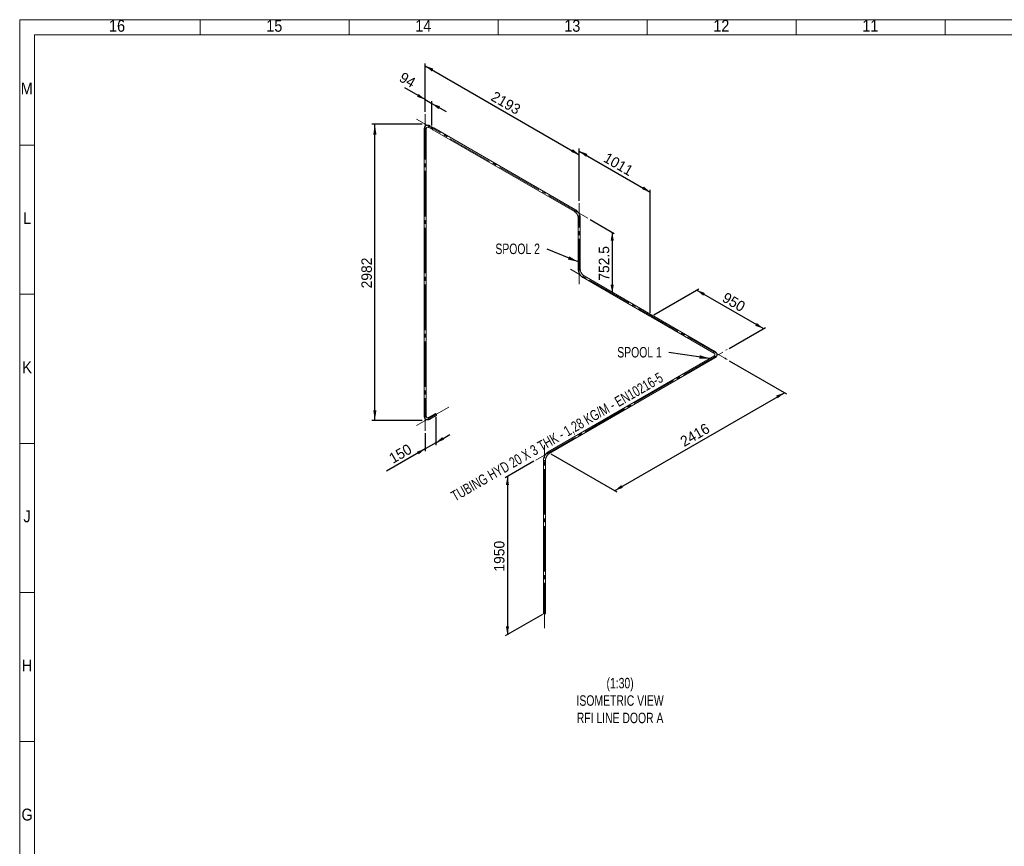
# Paper-space layout 'Hoja3' of a CAD drawing. Header units: millimetres. Extents: x 450 to 25135, y 150 to 17673.
# Tile 4 of 21: x 450 to 10361, y 9357 to 17673. Entities that reach past the tile are written whole.
import ezdxf

# ---------------------------------------------------------------- set-up
doc = ezdxf.new("R2010")
doc.units = ezdxf.units.MM
doc.header["$PDSIZE"] = -1
doc.linetypes.add('SLD-Centrada-trazos-largos', pattern=[19.05, 15.24, -1.27, 1.27, -1.27])
doc.linetypes.add('SLD-Continua', pattern=[0])
doc.layers.add('COTAS', color=1, linetype='SLD-Continua')
doc.styles.add('SLDTEXTSTYLE3', font='GOTHIC.TTF', dxfattribs={"width": 0.913})
doc.styles.add('SLDTEXTSTYLE6', font='ARIALN.TTF', dxfattribs={"width": 0.87})
doc.styles.add('SLDTEXTSTYLE8', font='ARIAL.TTF', dxfattribs={"width": 0.948})
doc.styles.get("Standard").update_dxf_attribs({"font": 'ARIALN.TTF'})
doc.dimstyles.new('SLDDIMSTYLE2', dxfattribs={"dimtxt": 105, "dimasz": 105, "dimexe": 0, "dimexo": 0.0625, "dimgap": 26.25, "dimtad": 1, "dimlfac": 0.857143, "dimrnd": 1e-09, "dimzin": 12, "dimdsep": 46, "dimtxsty": 'SLDTEXTSTYLE8', "dimsah": 1, "dimcen": 0.09, "dimadec": 0, "dimazin": 3, "dimtfac": 1, "dimtmove": 0, "dimatfit": 0, "dimfxl": 1, "dimfrac": 2, "dimtolj": 1, "dimtzin": 12, "dimarcsym": 0})
doc.dimstyles.new('SLDDIMSTYLE3', dxfattribs={"dimtxt": 105, "dimasz": 105, "dimexe": 0, "dimexo": 0.0625, "dimgap": 26.25, "dimtad": 1, "dimlfac": 0.857143, "dimrnd": 1e-09, "dimzin": 12, "dimdsep": 46, "dimtxsty": 'SLDTEXTSTYLE8', "dimsah": 1, "dimcen": 0.09, "dimadec": 0, "dimazin": 3, "dimtfac": 1, "dimtofl": 0, "dimtmove": 0, "dimatfit": 3, "dimfxl": 1, "dimfrac": 2, "dimtolj": 1, "dimtzin": 12, "dimarcsym": 0})
doc.dimstyles.new('SLDDIMSTYLE4', dxfattribs={"dimtxt": 0.18, "dimasz": 105, "dimexe": 0, "dimexo": 0.0625, "dimgap": 0, "dimtad": 0, "dimtih": 1, "dimtoh": 1, "dimdec": 0, "dimrnd": 1e-09, "dimzin": 0, "dimdsep": 46, "dimtxsty": 'Standard', "dimsah": 1, "dimcen": 0.09, "dimadec": 0, "dimazin": 0, "dimtfac": 105, "dimtdec": 0, "dimtofl": 0, "dimtmove": 0, "dimatfit": 3, "dimfxl": 1, "dimfrac": 2, "dimtolj": 1, "dimtzin": 0, "dimarcsym": 0})
doc.dimstyles.new('SLDDIMSTYLE5', dxfattribs={"dimtxt": 105, "dimasz": 105, "dimexe": 0, "dimexo": 0.0625, "dimgap": 26.25, "dimtad": 1, "dimdec": 0, "dimlfac": 0.857143, "dimrnd": 1e-09, "dimzin": 12, "dimdsep": 46, "dimtxsty": 'SLDTEXTSTYLE8', "dimsah": 1, "dimcen": 0.09, "dimadec": 0, "dimazin": 3, "dimtfac": 1, "dimtdec": 0, "dimtofl": 0, "dimtmove": 0, "dimatfit": 3, "dimfxl": 1, "dimfrac": 2, "dimtolj": 1, "dimtzin": 12, "dimarcsym": 0})

# ---------------------------------------------------------------- blocks, each defined once
blk = doc.blocks.new('_D_44')
at = {"layer": 'COTAS', "ltscale": 30}
for p, q in [((4502.3, 16621.3), (3995, 16621.3)), ((4025, 13638.8), (4025, 16621.3)), ((4502.3, 13638.8), (3995, 13638.8))]:
    blk.add_line(p, q, dxfattribs=at)
for points in [[(4025, 16621.3), (4008.9, 16516.3), (4041.2, 16516.3)], [(4025, 13638.8), (4041.2, 13743.8), (4008.9, 13743.8)]]:
    blk.add_solid(points, dxfattribs=at)
at = {"layer": 'COTAS', "ltscale": 30, "insert": (3889.7, 14969.6), "char_height": 105, "attachment_point": 1, "rotation": 90, "style": 'SLDTEXTSTYLE8'}
blk.add_mtext('2982', dxfattribs=at)
blk = doc.blocks.new('_D_45')
at = {"layer": 'COTAS', "ltscale": 30}
for p, q in [((4532.3, 16746.8), (4532.3, 17233.2)), ((4532.3, 17208.7), (6083, 16313.5)), ((6083, 15851.6), (6083, 16338))]:
    blk.add_line(p, q, dxfattribs=at)
for points in [[(4532.3, 17208.7), (4598.5, 17151.9), (4614.6, 17179.8)], [(6083, 16313.5), (6016.8, 16370.4), (6000.7, 16342.4)]]:
    blk.add_solid(points, dxfattribs=at)
at = {"layer": 'COTAS', "ltscale": 30, "insert": (5236.4, 16958.5), "char_height": 105, "attachment_point": 1, "rotation": 330.00269, "style": 'SLDTEXTSTYLE8'}
blk.add_mtext('2193', dxfattribs=at)
blk = doc.blocks.new('_D_46')
at = {"layer": 'COTAS', "ltscale": 30}
for p, q in [((6191.7, 15663.3), (6435.7, 15522.5)), ((6414.4, 15534.7), (6414.4, 14920.3))]:
    blk.add_line(p, q, dxfattribs=at)
for points in [[(6414.4, 15534.7), (6398.3, 15449), (6430.6, 15449)], [(6414.4, 14920.3), (6430.6, 15006), (6398.3, 15006)]]:
    blk.add_solid(points, dxfattribs=at)
at = {"layer": 'COTAS', "ltscale": 30, "insert": (6279.1, 15047), "char_height": 105, "attachment_point": 1, "rotation": 90, "style": 'SLDTEXTSTYLE8'}
blk.add_mtext('752.5', dxfattribs=at)
blk = doc.blocks.new('_D_47')
at = {"layer": 'COTAS', "ltscale": 30}
for p, q in [((6083, 15851.6), (6083, 16375.1)), ((6083, 16350.6), (6797.9, 15937.9)), ((6797.9, 14723.4), (6797.9, 15962.4))]:
    blk.add_line(p, q, dxfattribs=at)
for points in [[(6083, 16350.6), (6149.2, 16293.8), (6165.3, 16321.8)], [(6797.9, 15937.9), (6731.7, 15994.8), (6715.6, 15966.8)]]:
    blk.add_solid(points, dxfattribs=at)
at = {"layer": 'COTAS', "ltscale": 30, "insert": (6369.2, 16341.7), "char_height": 105, "attachment_point": 1, "rotation": 330.00269, "style": 'SLDTEXTSTYLE8'}
blk.add_mtext('1011', dxfattribs=at)
blk = doc.blocks.new('_D_48')
at = {"layer": 'COTAS', "ltscale": 30}
for p, q in [((6833.2, 14703), (7286.1, 14964.4)), ((7264.9, 14952.2), (7936.6, 14564.4)), ((7592.5, 14365.7), (7957.8, 14576.6))]:
    blk.add_line(p, q, dxfattribs=at)
for points in [[(7264.9, 14952.2), (7331, 14895.3), (7347.2, 14923.3)], [(7936.6, 14564.4), (7870.5, 14621.3), (7854.3, 14593.3)]]:
    blk.add_solid(points, dxfattribs=at)
at = {"layer": 'COTAS', "ltscale": 30, "insert": (7564.2, 14935.7), "char_height": 105, "attachment_point": 1, "rotation": 330.00269, "style": 'SLDTEXTSTYLE8'}
blk.add_mtext('950', dxfattribs=at)
blk = doc.blocks.new('_D_49')
at = {"layer": 'COTAS', "ltscale": 30}
for p, q in [((5624.3, 13229.5), (5338.5, 13064.5)), ((5359.7, 13076.8), (5359.7, 11484.5)), ((5711.8, 11687.8), (5338.5, 11472.3))]:
    blk.add_line(p, q, dxfattribs=at)
for points in [[(5359.7, 13076.8), (5343.6, 12991), (5375.9, 12991)], [(5359.7, 11484.5), (5375.9, 11570.3), (5343.6, 11570.3)]]:
    blk.add_solid(points, dxfattribs=at)
at = {"layer": 'COTAS', "ltscale": 30, "insert": (5224.4, 12120.2), "char_height": 105, "attachment_point": 1, "rotation": 90, "style": 'SLDTEXTSTYLE8'}
blk.add_mtext('1950', dxfattribs=at)
blk = doc.blocks.new('_D_50')
at = {"layer": 'COTAS', "ltscale": 30}
for p, q in [((4532.3, 16868.2), (4325.8, 16987.4)), ((4532.3, 16746.8), (4532.3, 16892.7)), ((4532.3, 16868.2), (4598.8, 16829.8)), ((4598.8, 16607.4), (4598.8, 16854.3)), ((4598.8, 16829.8), (4741.6, 16747.4))]:
    blk.add_line(p, q, dxfattribs=at)
for points in [[(4532.3, 16868.2), (4466.1, 16925), (4450, 16897.1)], [(4598.8, 16829.8), (4664.9, 16773), (4681.1, 16801)]]:
    blk.add_solid(points, dxfattribs=at)
at = {"layer": 'COTAS', "ltscale": 30, "insert": (4312.9, 17151.1), "char_height": 105, "attachment_point": 1, "rotation": 330.00269, "style": 'SLDTEXTSTYLE8'}
blk.add_mtext('94', dxfattribs=at)
blk = doc.blocks.new('_D_51')
at = {"layer": 'COTAS', "ltscale": 30}
for p, q in [((4638.4, 13675.6), (4638.4, 13392.7)), ((4532.3, 13513.3), (4532.3, 13331.5)), ((4638.4, 13417.2), (4781.2, 13499.6)), ((4638.4, 13417.2), (4532.3, 13356)), ((4532.3, 13356), (4141.8, 13130.5))]:
    blk.add_line(p, q, dxfattribs=at)
for points in [[(4638.4, 13417.2), (4720.7, 13446.1), (4704.5, 13474)], [(4532.3, 13356), (4450, 13327.1), (4466.1, 13299.1)]]:
    blk.add_solid(points, dxfattribs=at)
at = {"layer": 'COTAS', "ltscale": 30, "insert": (4154.7, 13294.3), "char_height": 105, "attachment_point": 1, "rotation": 29.99731, "style": 'SLDTEXTSTYLE8'}
blk.add_mtext('150', dxfattribs=at)
blk = doc.blocks.new('_D_52')
at = {"layer": 'COTAS', "ltscale": 30}
for p, q in [((7592.5, 14240.2), (8168.4, 13907.8)), ((6438.8, 12933.8), (8147.2, 13920)), ((5796.6, 13304.5), (6460, 12921.5))]:
    blk.add_line(p, q, dxfattribs=at)
for points in [[(8147.2, 13920), (8064.9, 13891.1), (8081, 13863.1)], [(6438.8, 12933.8), (6521.1, 12962.6), (6505, 12990.6)]]:
    blk.add_solid(points, dxfattribs=at)
at = {"layer": 'COTAS', "ltscale": 30, "insert": (7086.4, 13463.9), "char_height": 105, "attachment_point": 1, "rotation": 29.99731, "style": 'SLDTEXTSTYLE8'}
blk.add_mtext('2416', dxfattribs=at)
blk = doc.blocks.new('SW_NOTE_0_50')
at = {"layer": 'COTAS', "color": 0, "ltscale": 30, "insert": (-519.7, 55.7), "char_height": 105, "attachment_point": 1, "style": 'SLDTEXTSTYLE6'}
blk.add_mtext('SPOOL 2', dxfattribs=at)
blk = doc.blocks.new('SW_NOTE_0_51')
at = {"layer": 'COTAS', "color": 0, "ltscale": 30, "insert": (-518.1, 55), "char_height": 105, "attachment_point": 1, "style": 'SLDTEXTSTYLE6'}
blk.add_mtext('SPOOL 1', dxfattribs=at)

psp = doc.layouts.new('Hoja3')

# ---------------------------------------------------------------- linework, layer by layer
at = {"color": 7, "linetype": 'SLD-Continua', "lineweight": 18, "ltscale": 30}
for p, q in [((450, 150), (450, 17670)), ((450, 17670), (25080, 17670)), ((2265, 17520), (2265, 17670)), ((3765, 17520), (3765, 17670)), ((5265, 17520), (5265, 17670)), ((6765, 17520), (6765, 17670)), ((8265, 17520), (8265, 17670)), ((9765, 17520), (9765, 17670)), ((600, 300), (600, 17520)), ((600, 17520), (24930, 17520)), ((4522.311, 16572.27), (4522.311, 13687.84)), ((4542.311, 13687.84), (4542.311, 16572.27)), ((4569.738, 16588.11), (4593.78, 16574.231)), ((4603.779, 16591.552), (4579.737, 16605.431)), ((4607.922, 16566.067), (6035.57, 15741.903)), ((6045.57, 15759.224), (4617.921, 16583.388)), ((600, 16410), (450, 16410)), ((6072.996, 15677.079), (6072.996, 15160.617)), ((6092.996, 15160.617), (6092.996, 15677.079)), ((6120.423, 15078.472), (6792.882, 14690.27)), ((6802.881, 14707.591), (6130.422, 15095.793)), ((600, 14910), (450, 14910)), ((6807.024, 14682.106), (7436.349, 14318.804)), ((7446.348, 14336.125), (6817.023, 14699.427)), ((7436.349, 14287.14), (5770.405, 13325.412)), ((5780.405, 13308.091), (7446.348, 14269.819)), ((4633.378, 13708.739), (4569.738, 13672)), ((4579.737, 13654.679), (4643.377, 13691.418)), ((600, 13410), (450, 13410)), ((5722.979, 13243.267), (5722.979, 11700.004)), ((5742.979, 11700.004), (5742.979, 13243.267)), ((600, 11910), (450, 11910)), ((600, 10410), (450, 10410))]:
    psp.add_line(p, q, dxfattribs=at)
at = {"color": 7, "linetype": 'SLD-Continua', "lineweight": 18, "ltscale": 30, "flags": 128}
for points in [[(4579.737, 16605.431), (4577.824, 16606.493), (4574.229, 16608.262), (4570.608, 16609.744), (4566.983, 16610.924), (4563.378, 16611.789), (4559.818, 16612.331), (4556.33, 16612.547), (4552.939, 16612.439), (4549.666, 16612.014), (4546.531, 16611.282), (4543.547, 16610.255), (4540.726, 16608.946), (4538.076, 16607.367), (4535.606, 16605.529), (4533.326, 16603.444), (4531.24, 16601.12), (4529.353, 16598.563), (4527.673, 16595.778), (4526.205, 16592.771), (4524.96, 16589.549), (4523.946, 16586.122), (4523.17, 16582.507), (4522.641, 16578.722), (4522.36, 16574.79), (4522.311, 16572.27)], [(4522.311, 16572.271), (4522.337, 16571.859), (4522.652, 16570.776), (4523.316, 16569.748), (4524.306, 16568.811), (4525.585, 16567.999), (4527.107, 16567.341), (4528.817, 16566.862), (4530.653, 16566.578), (4532.549, 16566.499), (4534.437, 16566.63), (4536.248, 16566.964), (4537.916, 16567.49), (4539.382, 16568.188)], [(4522.313, 16572.375), (4522.45, 16571.313), (4522.942, 16570.253), (4523.773, 16569.266), (4524.912, 16568.387), (4526.319, 16567.649), (4527.942, 16567.078), (4529.723, 16566.694), (4531.598, 16566.512), (4533.499, 16566.538), (4535.356, 16566.772), (4537.104, 16567.204), (4538.678, 16567.819), (4540.023, 16568.595), (4541.088, 16569.504), (4541.836, 16570.513), (4542.241, 16571.585), (4542.311, 16572.27)], [(4542.311, 16572.27), (4542.337, 16573.785), (4542.521, 16576.536), (4542.875, 16579.079), (4543.382, 16581.401), (4544.028, 16583.489), (4544.794, 16585.339), (4545.665, 16586.955), (4546.633, 16588.348), (4547.705, 16589.538), (4548.914, 16590.549), (4550.334, 16591.397), (4551.842, 16591.996), (4553.402, 16592.364), (4555.053, 16592.536), (4557.023, 16592.505), (4559.103, 16592.243), (4561.296, 16591.747), (4563.599, 16591.012), (4566.002, 16590.033), (4568.489, 16588.806), (4569.738, 16588.11)], [(4567.667, 16592.689), (4567.794, 16594.308), (4568.173, 16596.016), (4568.789, 16597.751), (4569.62, 16599.451), (4570.636, 16601.054), (4571.8, 16602.502), (4573.071, 16603.744), (4574.401, 16604.733), (4575.744, 16605.434), (4577.05, 16605.822), (4578.273, 16605.883), (4579.368, 16605.615), (4579.737, 16605.431)], [(4569.749, 16588.104), (4569.179, 16588.514), (4568.453, 16589.401), (4567.953, 16590.554), (4567.699, 16591.931), (4567.699, 16593.483), (4567.953, 16595.154), (4568.453, 16596.884), (4569.179, 16598.609), (4570.107, 16600.268), (4571.202, 16601.801), (4572.425, 16603.152), (4573.731, 16604.272), (4575.074, 16605.121), (4576.405, 16605.668), (4577.675, 16605.894), (4578.839, 16605.79), (4579.739, 16605.43)], [(4605.85, 16586.974), (4605.723, 16588.445), (4605.344, 16589.716), (4604.728, 16590.74), (4603.897, 16591.481), (4602.881, 16591.911), (4601.717, 16592.015), (4600.446, 16591.789), (4599.116, 16591.242), (4597.773, 16590.393), (4596.467, 16589.273), (4595.244, 16587.922), (4594.149, 16586.39), (4593.221, 16584.731), (4592.494, 16583.005), (4591.995, 16581.275), (4591.74, 16579.604), (4591.74, 16578.052), (4591.995, 16576.675), (4592.494, 16575.522), (4593.221, 16574.635), (4594.149, 16574.048), (4595.244, 16573.779), (4596.467, 16573.84), (4597.773, 16574.228), (4599.116, 16574.93), (4600.446, 16575.919), (4601.717, 16577.16), (4602.881, 16578.608), (4603.897, 16580.211), (4604.728, 16581.911), (4605.344, 16583.647), (4605.723, 16585.355), (4605.85, 16586.974)], [(4603.729, 16585.749), (4603.605, 16586.949), (4603.239, 16587.946), (4602.649, 16588.689), (4601.865, 16589.142), (4600.927, 16589.281), (4599.881, 16589.1), (4598.779, 16588.608), (4597.678, 16587.828), (4596.632, 16586.802), (4595.693, 16585.579), (4594.909, 16584.221), (4594.32, 16582.797), (4593.954, 16581.378), (4593.83, 16580.034), (4593.954, 16578.834), (4594.32, 16577.837), (4594.909, 16577.094), (4595.693, 16576.641), (4596.632, 16576.502), (4597.678, 16576.683), (4598.779, 16577.176), (4599.881, 16577.955), (4600.927, 16578.982), (4601.865, 16580.205), (4602.649, 16581.562), (4603.239, 16582.986), (4603.605, 16584.406), (4603.729, 16585.749)], [(4605.85, 16570.646), (4605.978, 16572.265), (4606.357, 16573.973), (4606.973, 16575.708), (4607.804, 16577.408), (4608.82, 16579.011), (4609.984, 16580.459), (4611.254, 16581.7), (4612.585, 16582.69), (4613.928, 16583.391), (4615.234, 16583.779), (4616.457, 16583.84), (4617.552, 16583.572), (4617.921, 16583.388)], [(6033.499, 15746.482), (6033.627, 15748.101), (6034.006, 15749.809), (6034.622, 15751.544), (6035.453, 15753.244), (6036.468, 15754.847), (6037.633, 15756.295), (6038.903, 15757.537), (6040.234, 15758.526), (6041.576, 15759.227), (6042.883, 15759.615), (6044.106, 15759.676), (6045.201, 15759.408), (6045.568, 15759.225)], [(6045.57, 15759.224), (6044.672, 15759.583), (6043.508, 15759.687), (6042.237, 15759.461), (6040.907, 15758.914), (6039.564, 15758.065), (6038.257, 15756.945), (6037.035, 15755.594), (6035.94, 15754.061), (6035.012, 15752.402), (6034.285, 15750.677), (6033.785, 15748.947), (6033.531, 15747.276), (6033.531, 15745.724), (6033.785, 15744.346), (6034.285, 15743.194), (6035.012, 15742.307), (6035.57, 15741.903)], [(6092.996, 15677.079), (6092.96, 15679.29), (6092.703, 15683.463), (6092.204, 15687.705), (6091.468, 15691.999), (6090.503, 15696.326), (6089.315, 15700.668), (6087.912, 15705.006), (6086.301, 15709.324), (6084.492, 15713.604), (6082.492, 15717.828), (6080.311, 15721.98), (6077.958, 15726.044), (6075.443, 15730.001), (6072.776, 15733.836), (6069.967, 15737.532), (6067.026, 15741.074), (6063.965, 15744.445), (6060.793, 15747.632), (6057.522, 15750.62), (6054.162, 15753.393), (6050.724, 15755.938), (6047.22, 15758.24), (6045.57, 15759.224)], [(6035.57, 15741.903), (6036.911, 15741.1), (6039.508, 15739.376), (6042.129, 15737.412), (6044.753, 15735.217), (6047.36, 15732.801), (6049.93, 15730.177), (6052.44, 15727.361), (6054.874, 15724.37), (6057.212, 15721.223), (6059.436, 15717.94), (6061.532, 15714.545), (6063.483, 15711.058), (6065.277, 15707.505), (6066.902, 15703.911), (6068.348, 15700.3), (6069.605, 15696.699), (6070.669, 15693.132), (6071.533, 15689.627), (6072.197, 15686.209), (6072.659, 15682.903), (6072.924, 15679.733), (6072.996, 15677.079)], [(6092.996, 15677.081), (6092.858, 15676.122), (6092.366, 15675.062), (6091.535, 15674.074), (6090.396, 15673.196), (6088.989, 15672.458), (6087.366, 15671.886), (6085.585, 15671.503), (6083.71, 15671.321), (6081.809, 15671.347), (6079.952, 15671.58), (6078.204, 15672.012), (6076.63, 15672.627), (6075.285, 15673.403), (6074.22, 15674.312), (6073.471, 15675.321), (6073.067, 15676.394), (6072.996, 15677.073)], [(6075.925, 15672.997), (6077.391, 15672.298), (6079.06, 15671.772), (6080.871, 15671.438), (6082.759, 15671.308), (6084.655, 15671.386), (6086.491, 15671.67), (6088.201, 15672.15), (6089.723, 15672.807), (6091.002, 15673.619), (6091.991, 15674.557), (6092.656, 15675.585), (6092.971, 15676.667), (6092.996, 15677.079)], [(6072.996, 15160.617), (6073.033, 15158.406), (6073.29, 15154.233), (6073.789, 15149.991), (6074.525, 15145.697), (6075.49, 15141.37), (6076.678, 15137.028), (6078.081, 15132.69), (6079.692, 15128.372), (6081.501, 15124.092), (6083.501, 15119.868), (6085.682, 15115.715), (6088.035, 15111.652), (6090.55, 15107.695), (6093.217, 15103.86), (6096.026, 15100.164), (6098.967, 15096.622), (6102.028, 15093.25), (6105.2, 15090.063), (6108.471, 15087.076), (6111.831, 15084.303), (6115.269, 15081.758), (6118.773, 15079.456), (6120.423, 15078.472)], [(6092.996, 15160.617), (6092.858, 15159.66), (6092.366, 15158.599), (6091.535, 15157.612), (6090.396, 15156.734), (6088.989, 15155.995), (6087.366, 15155.424), (6085.585, 15155.041), (6083.71, 15154.859), (6081.809, 15154.885), (6079.952, 15155.118), (6078.204, 15155.55), (6076.63, 15156.165), (6075.285, 15156.941), (6074.22, 15157.85), (6073.471, 15158.859), (6073.067, 15159.932), (6072.996, 15160.617)], [(6075.925, 15156.535), (6077.391, 15155.836), (6079.06, 15155.31), (6080.871, 15154.976), (6082.759, 15154.846), (6084.655, 15154.924), (6086.491, 15155.208), (6088.201, 15155.688), (6089.723, 15156.345), (6091.002, 15157.157), (6091.991, 15158.094), (6092.656, 15159.123), (6092.971, 15160.205), (6092.996, 15160.621)], [(6130.422, 15095.793), (6129.082, 15096.596), (6126.485, 15098.32), (6123.864, 15100.283), (6121.24, 15102.479), (6118.633, 15104.895), (6116.063, 15107.519), (6113.553, 15110.335), (6111.119, 15113.326), (6108.781, 15116.473), (6106.557, 15119.756), (6104.461, 15123.151), (6102.51, 15126.638), (6100.716, 15130.191), (6099.091, 15133.785), (6097.645, 15137.396), (6096.388, 15140.997), (6095.324, 15144.563), (6094.46, 15148.068), (6093.796, 15151.487), (6093.334, 15154.793), (6093.069, 15157.963), (6092.996, 15160.617)], [(6118.352, 15083.05), (6118.48, 15084.669), (6118.858, 15086.377), (6119.474, 15088.113), (6120.305, 15089.813), (6121.321, 15091.416), (6122.485, 15092.864), (6123.756, 15094.105), (6125.086, 15095.094), (6126.429, 15095.795), (6127.736, 15096.184), (6128.958, 15096.245), (6130.053, 15095.976), (6130.422, 15095.793)], [(6130.431, 15095.788), (6129.525, 15096.151), (6128.36, 15096.255), (6127.09, 15096.03), (6125.759, 15095.483), (6124.417, 15094.634), (6123.11, 15093.513), (6121.887, 15092.163), (6120.792, 15090.63), (6119.865, 15088.971), (6119.138, 15087.246), (6118.638, 15085.516), (6118.384, 15083.845), (6118.384, 15082.292), (6118.638, 15080.915), (6119.138, 15079.762), (6119.865, 15078.876), (6120.423, 15078.472)], [(6804.953, 14703.012), (6804.825, 14704.484), (6804.446, 14705.755), (6803.83, 14706.779), (6802.999, 14707.519), (6801.983, 14707.949), (6800.819, 14708.053), (6799.549, 14707.828), (6798.218, 14707.281), (6796.875, 14706.432), (6795.569, 14705.311), (6794.346, 14703.961), (6793.251, 14702.428), (6792.323, 14700.769), (6791.596, 14699.043), (6791.097, 14697.314), (6790.842, 14695.643), (6790.842, 14694.09), (6791.097, 14692.713), (6791.596, 14691.56), (6792.323, 14690.674), (6793.251, 14690.086), (6794.346, 14689.818), (6795.569, 14689.879), (6796.875, 14690.267), (6798.218, 14690.968), (6799.549, 14691.957), (6800.819, 14693.198), (6801.983, 14694.647), (6802.999, 14696.25), (6803.83, 14697.95), (6804.446, 14699.685), (6804.825, 14701.393), (6804.953, 14703.012)], [(6802.831, 14701.788), (6802.707, 14702.988), (6802.341, 14703.985), (6801.751, 14704.728), (6800.968, 14705.181), (6800.029, 14705.32), (6798.983, 14705.138), (6797.881, 14704.646), (6796.78, 14703.867), (6795.734, 14702.84), (6794.795, 14701.617), (6794.012, 14700.26), (6793.422, 14698.836), (6793.056, 14697.416), (6792.932, 14696.073), (6793.056, 14694.872), (6793.422, 14693.876), (6794.012, 14693.132), (6794.795, 14692.68), (6795.734, 14692.541), (6796.78, 14692.722), (6797.881, 14693.214), (6798.983, 14693.994), (6800.029, 14695.02), (6800.968, 14696.243), (6801.751, 14697.6), (6802.341, 14699.025), (6802.707, 14700.444), (6802.831, 14701.788)], [(6804.953, 14686.684), (6805.08, 14688.303), (6805.459, 14690.011), (6806.075, 14691.747), (6806.906, 14693.447), (6807.922, 14695.05), (6809.086, 14696.498), (6810.357, 14697.739), (6811.687, 14698.728), (6813.03, 14699.429), (6814.336, 14699.817), (6815.559, 14699.879), (6816.654, 14699.61), (6817.023, 14699.427)], [(7446.349, 14336.125), (7445.979, 14336.309), (7444.884, 14336.577), (7443.661, 14336.516), (7442.355, 14336.128), (7441.012, 14335.426), (7439.682, 14334.437), (7438.411, 14333.196), (7437.247, 14331.748), (7436.231, 14330.145), (7435.4, 14328.445), (7434.784, 14326.71), (7434.405, 14325.001), (7434.278, 14323.382)], [(7446.438, 14336.071), (7445.45, 14336.484), (7444.286, 14336.588), (7443.016, 14336.362), (7441.685, 14335.815), (7440.342, 14334.966), (7439.036, 14333.846), (7437.813, 14332.495), (7436.718, 14330.962), (7435.79, 14329.303), (7435.064, 14327.578), (7434.564, 14325.848), (7434.31, 14324.177), (7434.31, 14322.625), (7434.564, 14321.247), (7435.064, 14320.095), (7435.79, 14319.208), (7436.349, 14318.804)], [(7436.34, 14287.135), (7436.718, 14287.324), (7437.813, 14287.592), (7439.036, 14287.531), (7440.342, 14287.143), (7441.685, 14286.442), (7443.016, 14285.453), (7444.286, 14284.212), (7445.45, 14282.763), (7446.466, 14281.16), (7447.297, 14279.46), (7447.913, 14277.725), (7448.292, 14276.017), (7448.42, 14274.398)], [(7436.349, 14318.804), (7437.648, 14318.025), (7439.937, 14316.49), (7441.963, 14314.913), (7443.719, 14313.313), (7445.205, 14311.71), (7446.424, 14310.122), (7447.387, 14308.56), (7448.109, 14307.026), (7448.603, 14305.503), (7448.874, 14303.951), (7448.9, 14302.298), (7448.664, 14300.694), (7448.202, 14299.159), (7447.525, 14297.644), (7446.514, 14295.954), (7445.247, 14294.284), (7443.721, 14292.633), (7441.933, 14291.006), (7439.884, 14289.416), (7437.578, 14287.876), (7436.349, 14287.14)], [(7436.349, 14287.14), (7437.247, 14287.499), (7438.411, 14287.603), (7439.682, 14287.378), (7441.012, 14286.83), (7442.355, 14285.981), (7443.661, 14284.861), (7444.884, 14283.51), (7445.979, 14281.978), (7446.907, 14280.319), (7447.634, 14278.593), (7448.133, 14276.864), (7448.388, 14275.193), (7448.388, 14273.64), (7448.133, 14272.263), (7447.634, 14271.11), (7446.907, 14270.224), (7446.348, 14269.819)], [(7446.348, 14269.819), (7448.225, 14270.945), (7451.554, 14273.174), (7454.649, 14275.569), (7457.483, 14278.118), (7460.035, 14280.807), (7462.285, 14283.618), (7464.216, 14286.53), (7465.819, 14289.521), (7467.087, 14292.568), (7468.021, 14295.649), (7468.624, 14298.746), (7468.901, 14301.843), (7468.858, 14304.927), (7468.502, 14307.985), (7467.837, 14311.002), (7466.867, 14313.97), (7465.596, 14316.882), (7464.025, 14319.73), (7462.155, 14322.504), (7459.987, 14325.193), (7457.527, 14327.784), (7454.784, 14330.263), (7451.771, 14332.614), (7448.506, 14334.823), (7446.348, 14336.125)], [(4522.311, 13687.84), (4522.348, 13685.652), (4522.613, 13681.654), (4523.14, 13677.776), (4523.931, 13674.047), (4524.984, 13670.492), (4526.294, 13667.138), (4527.851, 13664.009), (4529.64, 13661.125), (4531.644, 13658.504), (4533.846, 13656.154), (4536.227, 13654.083), (4538.771, 13652.294), (4541.463, 13650.788), (4544.289, 13649.568), (4547.235, 13648.635), (4550.29, 13647.99), (4553.448, 13647.634), (4556.7, 13647.571), (4560.037, 13647.803), (4563.45, 13648.336), (4566.925, 13649.17), (4570.443, 13650.306), (4573.986, 13651.739), (4577.531, 13653.462), (4579.737, 13654.679)], [(4539.382, 13683.758), (4537.916, 13683.059), (4536.248, 13682.533), (4534.437, 13682.199), (4532.549, 13682.069), (4530.653, 13682.147), (4528.817, 13682.431), (4527.107, 13682.911), (4525.585, 13683.568), (4524.306, 13684.38), (4523.316, 13685.318), (4522.652, 13686.346), (4522.337, 13687.428), (4522.311, 13687.84)], [(4542.311, 13687.85), (4542.286, 13687.428), (4541.971, 13686.346), (4541.306, 13685.318), (4540.317, 13684.38), (4539.038, 13683.568), (4537.516, 13682.911), (4535.806, 13682.431), (4533.97, 13682.147), (4532.073, 13682.069), (4530.186, 13682.199), (4528.375, 13682.533), (4526.706, 13683.059), (4525.24, 13683.758)], [(4569.738, 13672), (4568.414, 13671.265), (4565.94, 13670.05), (4563.561, 13669.085), (4561.297, 13668.364), (4559.166, 13667.879), (4557.181, 13667.618), (4555.347, 13667.564), (4553.656, 13667.707), (4552.09, 13668.041), (4550.61, 13668.583), (4549.165, 13669.388), (4547.894, 13670.395), (4546.795, 13671.563), (4545.82, 13672.907), (4544.862, 13674.628), (4544.05, 13676.561), (4543.383, 13678.709), (4542.868, 13681.071), (4542.514, 13683.642), (4542.334, 13686.409), (4542.311, 13687.84)], [(4643.377, 13691.418), (4643.721, 13691.646), (4644.501, 13692.46), (4645.06, 13693.55), (4645.376, 13694.876), (4645.44, 13696.389), (4645.249, 13698.036), (4644.809, 13699.757), (4644.137, 13701.489), (4643.257, 13703.171), (4642.2, 13704.74), (4641.005, 13706.142), (4639.716, 13707.324), (4638.377, 13708.244)], [(4581.809, 13659.258), (4581.681, 13660.877), (4581.302, 13662.585), (4580.686, 13664.32), (4579.855, 13666.02), (4578.839, 13667.623), (4577.675, 13669.072), (4576.405, 13670.313), (4575.074, 13671.302), (4573.731, 13672.003), (4572.425, 13672.391), (4571.202, 13672.452), (4570.107, 13672.184), (4569.738, 13672)], [(4579.735, 13654.678), (4580.296, 13655.084), (4581.023, 13655.97), (4581.522, 13657.123), (4581.777, 13658.5), (4581.777, 13660.052), (4581.522, 13661.724), (4581.023, 13663.453), (4580.296, 13665.179), (4579.368, 13666.838), (4578.273, 13668.37), (4577.05, 13669.721), (4575.744, 13670.841), (4574.401, 13671.69), (4573.071, 13672.237), (4571.8, 13672.463), (4570.636, 13672.359), (4569.745, 13672.004)], [(5770.405, 13325.412), (5768.509, 13324.275), (5765.023, 13321.966), (5761.599, 13319.413), (5758.249, 13316.629), (5754.984, 13313.63), (5751.818, 13310.43), (5748.763, 13307.046), (5745.829, 13303.492), (5743.027, 13299.786), (5740.368, 13295.942), (5737.863, 13291.977), (5735.52, 13287.907), (5733.351, 13283.75), (5731.363, 13279.523), (5729.567, 13275.242), (5727.97, 13270.925), (5726.581, 13266.587), (5725.406, 13262.247), (5724.455, 13257.92), (5723.733, 13253.624), (5723.247, 13249.374), (5723.006, 13245.188), (5722.979, 13243.267)], [(5742.979, 13243.267), (5743.004, 13244.829), (5743.199, 13247.94), (5743.589, 13251.192), (5744.178, 13254.563), (5744.967, 13258.03), (5745.955, 13261.567), (5747.139, 13265.149), (5748.512, 13268.753), (5750.069, 13272.351), (5751.799, 13275.918), (5753.692, 13279.431), (5755.736, 13282.864), (5757.916, 13286.195), (5760.216, 13289.399), (5762.62, 13292.456), (5765.11, 13295.346), (5767.667, 13298.049), (5770.27, 13300.55), (5772.898, 13302.834), (5775.53, 13304.887), (5778.143, 13306.701), (5780.405, 13308.091)], [(5780.408, 13308.093), (5780.963, 13308.495), (5781.69, 13309.381), (5782.19, 13310.534), (5782.444, 13311.911), (5782.444, 13313.464), (5782.19, 13315.135), (5781.69, 13316.865), (5780.963, 13318.59), (5780.036, 13320.249), (5778.941, 13321.782), (5777.718, 13323.132), (5776.411, 13324.253), (5775.069, 13325.102), (5773.738, 13325.649), (5772.468, 13325.874), (5771.303, 13325.77), (5770.404, 13325.411)], [(5782.476, 13312.669), (5782.348, 13314.288), (5781.97, 13315.996), (5781.354, 13317.732), (5780.523, 13319.432), (5779.507, 13321.035), (5778.342, 13322.483), (5777.072, 13323.724), (5775.742, 13324.713), (5774.399, 13325.414), (5773.092, 13325.803), (5771.87, 13325.864), (5770.774, 13325.595), (5770.405, 13325.412)], [(5722.979, 13243.269), (5723.049, 13242.581), (5723.453, 13241.509), (5724.202, 13240.5), (5725.267, 13239.591), (5726.612, 13238.815), (5728.186, 13238.2), (5729.934, 13237.768), (5731.791, 13237.534), (5733.692, 13237.508), (5735.567, 13237.69), (5737.348, 13238.074), (5738.971, 13238.645), (5740.378, 13239.383), (5741.517, 13240.262), (5742.348, 13241.249), (5742.84, 13242.309), (5742.979, 13243.262)], [(5725.908, 13239.184), (5727.374, 13238.486), (5729.042, 13237.96), (5730.853, 13237.626), (5732.741, 13237.495), (5734.637, 13237.574), (5736.473, 13237.858), (5738.183, 13238.337), (5739.705, 13238.995), (5740.984, 13239.807), (5741.974, 13240.744), (5742.638, 13241.772), (5742.953, 13242.855), (5742.979, 13243.267)], [(5740.05, 11695.922), (5738.584, 11695.224), (5736.915, 11694.698), (5735.104, 11694.363), (5733.217, 11694.233), (5731.32, 11694.311), (5729.484, 11694.595), (5727.774, 11695.075), (5726.252, 11695.733), (5724.973, 11696.545), (5723.984, 11697.482), (5723.319, 11698.51), (5723.004, 11699.593), (5722.979, 11700.004)]]:
    psp.add_lwpolyline(points, dxfattribs=at)
at = {"color": 7, "linetype": 'SLD-Continua', "lineweight": 18, "ltscale": 900}
for centre, radius, start, end in [((4537.504, 16572.628), 4.821, 292.9338111, 355.7221442), ((4572.593, 16592.16), 4.955, 173.8708823, 234.8169373), ((4610.777, 16570.117), 4.955, 173.8708823, 234.8169373), ((6038.429, 15745.953), 4.958, 173.8827419, 234.6854293), ((6077.93, 15677.527), 4.953, 185.1865514, 246.1335896), ((6077.93, 15161.065), 4.954, 185.2168657, 246.130857), ((6123.278, 15082.521), 4.955, 173.8708823, 234.8169373), ((6809.879, 14686.155), 4.955, 173.8708823, 234.8169373), ((7439.063, 14322.79), 4.822, 172.9385814, 235.7253015), ((7443.634, 14273.805), 4.822, 304.275187, 7.0613701), ((4527.119, 13688.198), 4.821, 184.278343, 247.0661405), ((4537.378, 13688.288), 4.953, 293.8664105, 354.8134486), ((4635.472, 13704.397), 4.821, 52.9398159, 115.7497257), ((4576.883, 13658.729), 4.955, 305.1830627, 6.1291177), ((5777.55, 13312.14), 4.955, 305.1830627, 6.1291177), ((5727.912, 13243.714), 4.953, 185.1865514, 246.1335895), ((5738.046, 11700.452), 4.953, 293.8664105, 354.8134486)]:
    psp.add_arc(centre, radius, start, end, dxfattribs=at)
at = {"layer": 'COTAS', "linetype": 'SLD-Centrada-trazos-largos', "lineweight": 18, "ltscale": 30}
for p, q in [((6170.477, 15675.57), (4444.83, 16671.765)), ((4532.311, 16722.27), (4532.311, 13537.84)), ((6082.996, 15010.617), (6082.996, 15827.079)), ((7571.256, 14252.471), (5995.516, 15162.126)), ((5645.498, 13241.757), (7571.256, 14353.474)), ((4444.83, 13588.346), (4768.285, 13775.072)), ((5732.979, 11550.004), (5732.979, 13393.267))]:
    psp.add_line(p, q, dxfattribs=at)
at = {"layer": 'COTAS', "ltscale": 30}
for p in [(4532.311, 16621.263), (7553.91, 14262.484), (7553.91, 14262.484), (4532.311, 13638.848), (5732.972, 13292.255)]:
    psp.add_point(p, dxfattribs=at)

# ---------------------------------------------------------------- block references
for name, p in [('SW_NOTE_0_50', (5758.206, 15364.069)), ('SW_NOTE_0_51', (6983.41, 14324.396))]:
    psp.add_blockref(name, p, dxfattribs=at)

# ---------------------------------------------------------------- texts
at = {"color": 7, "linetype": 'Continuous', "lineweight": 0, "ltscale": 30, "attachment_point": 2, "style": 'SLDTEXTSTYLE3'}
for s, insert, char_height in [('16', (1430.102, 17670.409), 119.0625), ('15', (3012.602, 17670.409), 119.0625), ('14', (4512.602, 17670.409), 119.0625), ('13', (6012.602, 17670.409), 119.0625), ('12', (7512.602, 17670.409), 119.0625), ('11', (9012.602, 17670.409), 119.0625), ('M', (520.852, 17040.409), 119.062), ('L', (523.636, 15735.409), 119.062), ('K', (524.655, 14235.409), 119.062), ('J', (523.953, 12735.409), 119.062), ('H', (524.711, 11235.409), 119.062), ('G', (524.6, 9735.409), 119.062)]:
    psp.add_mtext(s, dxfattribs=dict(at, insert=insert, char_height=char_height))
at = {"layer": 'COTAS', "ltscale": 30, "insert": (5832.569, 13522.089), "char_height": 105, "attachment_point": 2, "rotation": 30, "style": 'SLDTEXTSTYLE6'}
psp.add_mtext('TUBING HYD 20 X 3 THK - 1,28 KG/M - EN10216-5', dxfattribs=at)
at = {"layer": 'COTAS', "ltscale": 30, "insert": (6493.771, 11050.613), "char_height": 105, "attachment_point": 2, "style": 'SLDTEXTSTYLE6'}
psp.add_mtext('(1:30)^JISOMETRIC VIEW^JRFI LINE DOOR A', dxfattribs=at)

# ---------------------------------------------------------------- dimensions: what is measured, and where the dimension line sits
at = {"layer": 'COTAS', "ltscale": 30}
for base, p1, p2, angle, dimstyle, picture, middle in [((4598.779, 16829.824), (4532.311, 16722.27), (4598.779, 16582.892), 330.0026883, 'SLDDIMSTYLE2', '_D_50', (4314.718, 16993.809)), ((6082.996, 16313.516), (4532.311, 16722.27), (6082.996, 15827.079), 330.0026883, 'SLDDIMSTYLE3', '_D_45', (5307.654, 16761.112)), ((4025.035, 16621.263), (4532.311, 13638.848), (4532.311, 16621.263), 90, 'SLDDIMSTYLE5', '_D_44', (4025.035, 15130.055)), ((6797.881, 15937.942), (6082.996, 15827.079), (6797.881, 14698.93), 330.0026883, 'SLDDIMSTYLE3', '_D_47', (6440.439, 16144.289)), ((6414.446, 14920.283), (6170.477, 15675.57), (5995.516, 15162.126), 90, 'SLDDIMSTYLE2', '_D_46', (6414.446, 15227.506)), ((7936.629, 14564.399), (6812.024, 14690.766), (7571.256, 14353.474), 330.0026883, 'SLDDIMSTYLE3', '_D_48', (7600.753, 14758.296)), ((8147.177, 13919.999), (5775.405, 13316.751), (7571.256, 14252.471), 29.9973117, 'SLDDIMSTYLE3', '_D_52', (7292.992, 13426.888)), ((4532.311, 13355.953), (4638.377, 13700.078), (4532.311, 13537.84), 29.9973117, 'SLDDIMSTYLE2', '_D_51', (4326.601, 13237.199)), ((5359.725, 11484.53), (5645.498, 13241.757), (5732.979, 11700.004), 90, 'SLDDIMSTYLE3', '_D_49', (5359.725, 12280.657))]:
    dim = psp.add_linear_dim(base=base, p1=p1, p2=p2, angle=angle, dimstyle=dimstyle, dxfattribs=at)
    dim.commit()
    dim.dimension.update_dxf_attribs({"geometry": picture, "text_midpoint": middle, "dimtype": 160})

# ---------------------------------------------------------------- leaders
for points in [[(6072.996, 15236.146), (5758.206, 15364.069)], [(7397.323, 14264.611), (6983.41, 14324.396)]]:
    psp.add_leader(points, dimstyle='SLDDIMSTYLE4', dxfattribs=at)

doc.saveas('drawing.dxf')
